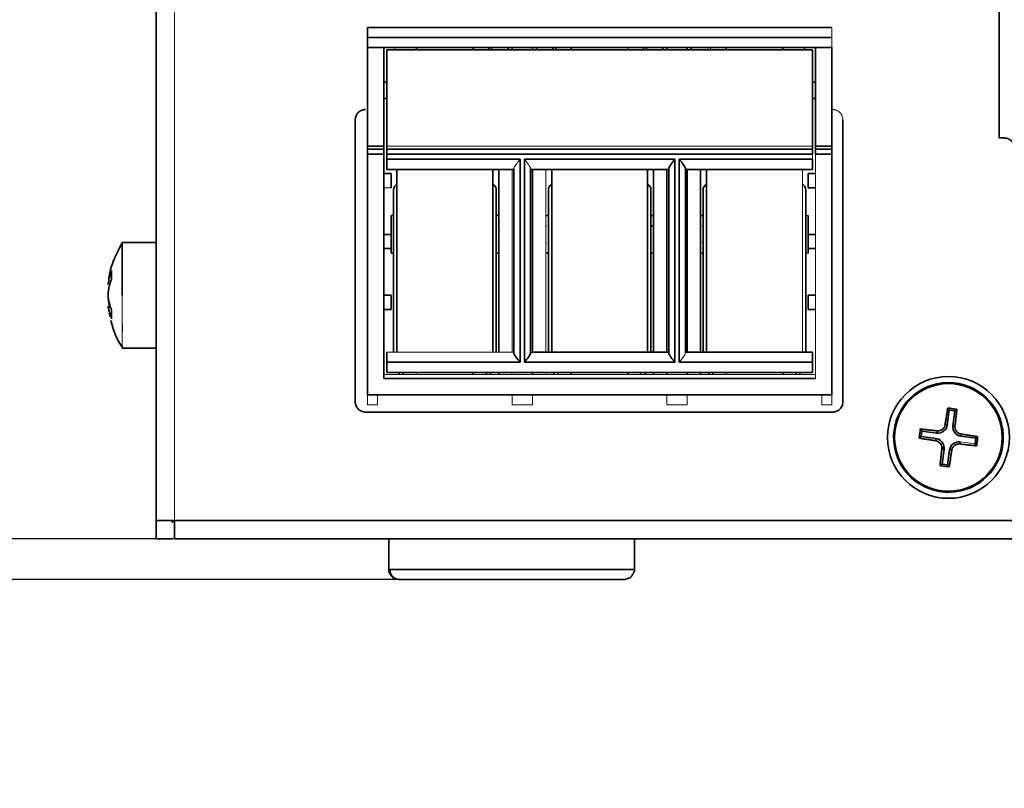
# Model space of a CAD drawing. Header units: millimetres. Extents: x 0 to 420, y 0 to 297.
# Tile 25 of 145: x 90 to 114, y 231 to 250. Entities that reach past the tile are written whole.
import ezdxf

# ---------------------------------------------------------------- set-up
doc = ezdxf.new("R2010")
doc.units = ezdxf.units.MM
doc.layers.add('标注层', color=150, linetype='Continuous')
doc.styles.add('SLDTEXTSTYLE2', font='TXT', dxfattribs={"width": 0.7})
doc.dimstyles.new('SLDDIMSTYLE0', dxfattribs={"dimtxt": 4.850694, "dimasz": 4, "dimexe": 0, "dimexo": 0.0625, "dimgap": 1.212674, "dimtad": 2, "dimlfac": 2, "dimrnd": 1e-09, "dimzin": 12, "dimdsep": 46, "dimtxsty": 'SLDTEXTSTYLE2', "dimsah": 1, "dimcen": 0.09, "dimadec": 0, "dimazin": 3, "dimtfac": 1, "dimtdec": 3, "dimtmove": 0, "dimatfit": 0, "dimfxl": 1, "dimfrac": 2, "dimtolj": 1, "dimtzin": 12, "dimarcsym": 0})

# ---------------------------------------------------------------- blocks, each defined once
blk = doc.blocks.new('_D')
at = {"layer": '标注层'}
for p, q in [((75.235, 259.749), (75.235, 265.749)), ((93.62, 259.749), (73.235, 259.749)), ((75.235, 259.749), (75.235, 236.499)), ((99.168, 236.499), (73.235, 236.499)), ((75.235, 236.499), (75.235, 230.499))]:
    blk.add_line(p, q, dxfattribs=at)
for points in [[(75.235, 259.749), (75.735, 263.749), (74.735, 263.749)], [(75.235, 236.499), (74.735, 232.499), (75.735, 232.499)]]:
    blk.add_solid(points, dxfattribs=at)
at = {"layer": '标注层', "insert": (69.778, 242.48), "char_height": 4.2333, "attachment_point": 1, "rotation": 90, "style": 'SLDTEXTSTYLE2'}
blk.add_mtext('46.5', dxfattribs=at)
blk = doc.blocks.new('_D_1')
at = {"layer": '标注层'}
for p, q in [((81.235, 259.749), (81.235, 265.749)), ((93.62, 259.749), (79.235, 259.749)), ((81.235, 259.749), (81.235, 237.499)), ((93.62, 237.499), (79.235, 237.499)), ((81.235, 237.499), (81.235, 231.499))]:
    blk.add_line(p, q, dxfattribs=at)
for points in [[(81.235, 259.749), (81.735, 263.749), (80.735, 263.749)], [(81.235, 237.499), (80.735, 233.499), (81.735, 233.499)]]:
    blk.add_solid(points, dxfattribs=at)
at = {"layer": '标注层', "insert": (75.778, 242.98), "char_height": 4.2333, "attachment_point": 1, "rotation": 90, "style": 'SLDTEXTSTYLE2'}
blk.add_mtext('44.5', dxfattribs=at)

msp = doc.modelspace()

# ---------------------------------------------------------------- linework, layer by layer
at = {"color": 7, "linetype": 'Continuous', "lineweight": 35}
for p, q in [((93.1695, 259.2993), (93.1695, 237.9493)), ((113.9195, 251.8743), (113.9195, 247.3743)), ((98.3695, 250.0993), (109.7995, 250.0993)), ((98.3695, 250.0993), (98.3695, 249.8493)), ((99.2982, 250.1012), (99.2977, 250.0993)), ((101.2513, 250.0993), (101.2508, 250.1012)), ((101.5995, 250.0993), (101.5995, 250.1016)), ((102.7595, 250.1016), (102.7595, 250.0993)), ((103.1082, 250.1012), (103.1077, 250.0993)), ((105.0613, 250.0993), (105.0608, 250.1012)), ((105.4095, 250.0993), (105.4095, 250.1012)), ((106.5695, 250.1012), (106.5695, 250.0993)), ((106.9182, 250.1012), (106.9177, 250.0993)), ((108.8713, 250.0993), (108.8708, 250.1012)), ((98.3695, 249.8493), (109.7995, 249.8493)), ((98.3695, 249.5993), (98.3695, 249.8493)), ((98.3695, 249.5993), (98.3695, 247.172)), ((109.7995, 249.5993), (98.3695, 249.5993)), ((98.7695, 249.5993), (98.7695, 247.172)), ((98.8445, 249.5493), (109.3245, 249.5493)), ((98.8445, 249.5493), (98.8445, 247.172)), ((99.5745, 249.5493), (99.5745, 249.5993)), ((100.9745, 249.5993), (100.9745, 249.5493)), ((101.9295, 249.5993), (101.9295, 249.5493)), ((102.4295, 249.5993), (102.4295, 249.5493)), ((103.3845, 249.5493), (103.3845, 249.5993)), ((105.7395, 249.5993), (105.7395, 249.5493)), ((106.2395, 249.5993), (106.2395, 249.5493)), ((107.1945, 249.5493), (107.1945, 249.5993)), ((108.5945, 249.5993), (108.5945, 249.5493)), ((109.3245, 249.5493), (109.3245, 247.172)), ((109.3995, 249.5993), (109.3995, 247.172)), ((109.7995, 249.5993), (109.7995, 247.172)), ((98.7695, 248.7493), (98.8445, 248.7493)), ((109.3245, 248.7493), (109.3995, 248.7493)), ((98.8445, 248.3493), (98.7695, 248.3493)), ((109.3995, 248.3493), (109.3245, 248.3493)), ((98.0695, 247.8243), (98.0695, 240.8743)), ((110.0695, 240.8743), (110.0695, 247.8243)), ((113.9195, 247.3743), (114.0445, 247.3743)), ((98.7695, 247.172), (98.3695, 247.172)), ((98.3695, 247.172), (98.3695, 247.0993)), ((98.3695, 247.0993), (98.7695, 247.0993)), ((98.3695, 247.0993), (98.3695, 246.9743)), ((98.3695, 246.9743), (98.3695, 241.0493)), ((98.3695, 246.9743), (98.7695, 246.9743)), ((98.7695, 247.0993), (98.7695, 247.172)), ((98.7695, 247.0993), (98.7695, 246.9743)), ((98.7695, 246.9743), (98.7695, 241.4493)), ((98.8445, 247.172), (98.8445, 247.0993)), ((98.8445, 247.0993), (109.3245, 247.0993)), ((98.8445, 247.0993), (98.8445, 246.9743)), ((98.8445, 246.9743), (98.8445, 246.8493)), ((98.8445, 246.9743), (109.3245, 246.9743)), ((109.3245, 247.172), (109.3245, 247.0993)), ((109.3245, 247.0993), (109.3245, 246.9743)), ((109.7995, 247.172), (109.3995, 247.172)), ((109.3995, 247.172), (109.3995, 247.0993)), ((109.3995, 247.0993), (109.3995, 246.9743)), ((109.3995, 247.0993), (109.7995, 247.0993)), ((109.3995, 246.9743), (109.7995, 246.9743)), ((109.7995, 247.172), (109.7995, 247.0993)), ((109.7995, 247.0993), (109.7995, 246.9743)), ((109.7995, 246.9743), (109.7995, 241.0493)), ((102.1245, 246.8493), (98.8445, 246.8493)), ((98.8445, 246.8493), (98.8445, 246.5993)), ((102.1245, 241.8493), (102.1245, 246.8493)), ((102.2345, 246.8493), (105.9345, 246.8493)), ((102.2345, 241.8493), (102.2345, 246.8493)), ((105.9345, 246.8493), (105.9345, 241.8493)), ((109.3245, 246.8493), (106.0445, 246.8493)), ((106.0445, 246.8493), (106.0445, 241.8493)), ((109.3245, 246.8493), (109.3245, 246.5993)), ((98.7695, 246.4993), (98.9495, 246.4993)), ((98.8445, 246.5993), (101.9745, 246.5993)), ((98.9495, 246.4993), (98.9495, 246.1493)), ((99.0916, 242.0993), (99.0916, 246.5993)), ((101.4511, 246.5993), (101.4511, 242.0993)), ((101.5995, 242.0993), (101.5995, 246.5993)), ((101.9745, 246.6201), (101.9745, 242.0784)), ((102.3845, 246.6201), (102.3845, 242.0784)), ((102.3845, 246.5993), (105.7845, 246.5993)), ((102.4295, 242.0993), (102.4295, 246.5993)), ((102.9079, 242.0993), (102.9079, 246.5993)), ((105.2611, 246.5993), (105.2611, 242.0993)), ((105.4095, 242.0993), (105.4095, 246.5993)), ((105.7395, 246.5993), (105.7395, 242.0993)), ((105.7845, 246.6201), (105.7845, 242.0784)), ((106.1945, 246.6201), (106.1945, 242.0784)), ((106.1945, 246.5993), (109.3245, 246.5993)), ((106.2395, 242.0993), (106.2395, 246.5993)), ((106.5695, 246.5993), (106.5695, 242.0993)), ((106.7179, 242.0993), (106.7179, 246.5993)), ((109.2195, 246.4993), (109.3995, 246.4993)), ((109.2195, 246.1493), (109.2195, 246.4993)), ((99.012, 242.0993), (99.012, 246.0991)), ((101.537, 246.0993), (101.537, 242.0993)), ((102.822, 242.0993), (102.822, 246.0991)), ((105.347, 246.0993), (105.347, 242.0993)), ((106.632, 242.0993), (106.632, 246.0991)), ((109.157, 246.0992), (109.157, 242.0993)), ((109.3995, 246.1493), (109.2195, 246.1493)), ((93.1695, 245.8743), (93.1681, 245.8743)), ((98.9495, 245.4643), (98.9495, 244.9993)), ((98.9495, 245.4643), (99.012, 245.4643)), ((101.537, 245.4643), (101.5995, 245.4643)), ((102.7595, 245.4643), (102.822, 245.4643)), ((105.4095, 245.4643), (105.347, 245.4643)), ((106.5695, 245.4643), (106.632, 245.4643)), ((109.2195, 245.4643), (109.2195, 244.9993)), ((98.9495, 245.2143), (98.9693, 245.2143)), ((101.5796, 245.2143), (101.5995, 245.2143)), ((102.7595, 245.2143), (102.7793, 245.2143)), ((105.4095, 245.2143), (105.347, 245.2143)), ((106.5695, 245.2143), (106.5893, 245.2143)), ((93.1695, 244.7993), (92.3189, 244.7993)), ((98.7695, 244.9993), (98.9495, 244.9993)), ((98.9495, 244.9993), (98.9495, 244.6493)), ((98.9495, 244.7843), (98.9693, 244.7843)), ((101.5796, 244.7843), (101.5995, 244.7843)), ((102.7595, 244.7843), (102.7793, 244.7843)), ((105.3896, 244.7843), (105.4095, 244.7843)), ((106.5695, 244.7843), (106.5893, 244.7843)), ((109.1996, 244.7843), (109.2195, 244.7843)), ((109.2195, 244.9993), (109.3995, 244.9993)), ((109.2195, 244.6493), (109.2195, 244.9993)), ((98.9495, 244.6493), (98.7695, 244.6493)), ((98.9495, 244.6493), (98.9495, 244.5343)), ((109.3995, 244.6493), (109.2195, 244.6493)), ((109.2195, 244.6493), (109.2195, 244.5343)), ((98.9495, 244.5343), (99.012, 244.5343)), ((101.537, 244.5343), (101.5995, 244.5343)), ((102.7595, 244.5343), (102.822, 244.5343)), ((105.347, 244.5343), (105.4095, 244.5343)), ((106.5695, 244.5343), (106.632, 244.5343)), ((92.0175, 243.7524), (91.9922, 243.6523)), ((91.9922, 243.3824), (92.0308, 243.2436)), ((92.0289, 243.2008), (91.9922, 243.3462)), ((98.7695, 243.4993), (98.9495, 243.4993)), ((98.9495, 243.4993), (98.9495, 243.1493)), ((109.2195, 243.4993), (109.3995, 243.4993)), ((109.2195, 243.1493), (109.2195, 243.4993)), ((92.0138, 243.1), (91.9922, 243.1776)), ((92.0095, 243.1323), (92.0305, 242.9744)), ((98.9495, 243.1493), (98.7695, 243.1493)), ((109.3995, 243.1493), (109.2195, 243.1493)), ((92.3342, 242.1993), (93.1695, 242.1993)), ((98.8445, 242.0993), (98.8445, 241.8493)), ((102.3845, 242.0993), (105.7845, 242.0993)), ((106.1945, 242.0993), (109.3245, 242.0993)), ((109.3245, 242.0993), (109.3245, 241.8493)), ((98.8445, 241.8493), (98.8445, 241.5993)), ((98.8445, 241.8493), (102.1245, 241.8493)), ((105.9345, 241.8493), (102.2345, 241.8493)), ((106.0445, 241.8493), (109.3245, 241.8493)), ((109.3245, 241.8493), (109.3245, 241.5993)), ((98.7695, 241.4493), (109.3995, 241.4493)), ((98.8445, 241.5993), (109.3245, 241.5993)), ((99.1495, 241.5993), (99.1495, 241.5493)), ((99.2495, 241.5493), (99.2495, 241.5993)), ((100.9745, 241.5993), (100.9745, 241.5493)), ((101.2995, 241.5993), (101.2995, 241.5493)), ((101.3995, 241.5993), (101.3995, 241.5493)), ((101.5995, 241.5493), (101.5995, 241.5993)), ((102.4295, 241.5493), (102.4295, 241.5993)), ((102.9595, 241.5993), (102.9595, 241.5493)), ((103.3845, 241.5993), (103.3845, 241.5493)), ((104.7845, 241.5993), (104.7845, 241.5493)), ((105.1095, 241.5993), (105.1095, 241.5493)), ((105.2095, 241.5493), (105.2095, 241.5993)), ((105.4095, 241.5493), (105.4095, 241.5993)), ((105.7395, 241.5993), (105.7395, 241.5493)), ((106.2395, 241.5493), (106.2395, 241.5993)), ((106.5695, 241.5993), (106.5695, 241.5493)), ((106.7695, 241.5993), (106.7695, 241.5493)), ((106.8695, 241.5493), (106.8695, 241.5993)), ((107.1945, 241.5993), (107.1945, 241.5493)), ((108.5945, 241.5993), (108.5945, 241.5493)), ((108.9195, 241.5993), (108.9195, 241.5493)), ((109.0195, 241.5993), (109.0195, 241.5493)), ((98.3695, 241.0493), (109.7995, 241.0493)), ((112.6894, 240.6723), (112.6403, 240.3059)), ((112.6517, 240.7217), (112.6894, 240.6723)), ((112.8277, 240.6538), (112.6894, 240.6723)), ((112.8771, 240.6915), (112.8277, 240.6538)), ((98.3195, 240.6243), (109.8195, 240.6243)), ((112.7785, 240.2873), (112.8277, 240.6538)), ((111.9773, 240.2068), (112.015, 240.1574)), ((112.5882, 240.3129), (112.6403, 240.3059)), ((112.8306, 240.2803), (112.7785, 240.2873)), ((111.947, 239.9814), (111.9965, 240.0192)), ((112.015, 240.1574), (111.9965, 240.0192)), ((111.9965, 240.0192), (112.3629, 239.97)), ((112.3815, 240.1082), (112.015, 240.1574)), ((112.3559, 239.9179), (112.3629, 239.97)), ((112.3885, 240.1603), (112.3815, 240.1082)), ((112.9831, 240.0806), (112.9761, 240.0285)), ((113.3426, 239.9794), (112.9761, 240.0285)), ((113.3241, 239.8411), (113.3426, 239.9794)), ((113.392, 240.0171), (113.3426, 239.9794)), ((113.9926, 240.0704), (114.0178, 240.067)), ((112.5084, 239.7182), (112.5605, 239.7112)), ((112.5626, 239.7418), (112.5098, 239.7418)), ((112.5605, 239.7112), (112.5114, 239.3447)), ((112.9506, 239.8382), (112.9576, 239.8903)), ((113.3618, 239.7917), (113.3241, 239.8411)), ((114.0108, 239.846), (113.986, 239.8493)), ((112.6496, 239.3262), (112.6988, 239.6927)), ((112.7509, 239.6857), (112.6988, 239.6927)), ((112.462, 239.307), (112.5114, 239.3447)), ((112.5114, 239.3447), (112.6496, 239.3262)), ((112.6496, 239.3262), (112.6874, 239.2768)), ((93.1695, 237.9493), (93.1695, 237.4993)), ((93.5696, 237.9493), (93.5724, 237.8993)), ((93.6195, 237.9493), (215.2196, 237.9493)), ((93.1695, 237.4993), (93.5695, 237.4993)), ((215.2196, 237.4993), (93.6195, 237.4993)), ((98.8946, 237.4993), (98.8946, 236.7493)), ((104.9446, 236.7493), (104.9446, 237.4993))]:
    msp.add_line(p, q, dxfattribs=at)
at = {"color": 142, "linetype": 'Continuous', "lineweight": 18, "true_color": 0x0080c0}
for p, q in [((93.6195, 259.2993), (93.6195, 237.9493)), ((109.7995, 250.0993), (109.7995, 249.8493)), ((109.7995, 249.8493), (109.7995, 249.5993)), ((99.0408, 249.5493), (99.0408, 249.5993)), ((104.7845, 249.5993), (104.7845, 249.5493)), ((106.7457, 249.5993), (106.7457, 249.5493)), ((106.8164, 249.5493), (106.8164, 249.5993)), ((109.3245, 247.172), (98.8445, 247.172)), ((109.3245, 246.9743), (109.3245, 246.8493)), ((109.3995, 241.4493), (109.3995, 246.9743)), ((101.9295, 246.5993), (101.9295, 242.0993)), ((102.7595, 246.5993), (102.7595, 242.0993)), ((109.0774, 246.5993), (109.0774, 242.0993)), ((98.9495, 246.1493), (98.7695, 246.1493)), ((109.157, 245.4643), (109.2195, 245.4643)), ((109.1996, 245.2143), (109.2195, 245.2143)), ((109.157, 244.5343), (109.2195, 244.5343)), ((92.3342, 242.1993), (92.3342, 243.4993)), ((98.8445, 242.0993), (101.9745, 242.0993)), ((98.7695, 241.5493), (109.3995, 241.5493)), ((99.5745, 241.5993), (99.5745, 241.5493)), ((101.9295, 241.5993), (101.9295, 241.5493)), ((102.7595, 241.5993), (102.7595, 241.5493)), ((103.0595, 241.5493), (103.0595, 241.5993)), ((98.3695, 240.7993), (98.3695, 241.0493)), ((98.6195, 241.0493), (98.6195, 240.7993)), ((101.9295, 241.0493), (101.9295, 240.7993)), ((102.4295, 241.0493), (102.4295, 240.7993)), ((105.7395, 241.0493), (105.7395, 240.7993)), ((106.2395, 241.0493), (106.2395, 240.7993)), ((109.5495, 241.0493), (109.5495, 240.7993)), ((109.7995, 240.7993), (109.7995, 241.0493)), ((98.6195, 240.7993), (98.3695, 240.7993)), ((102.4295, 240.7993), (101.9295, 240.7993)), ((106.2395, 240.7993), (105.7395, 240.7993)), ((109.7995, 240.7993), (109.5495, 240.7993)), ((112.9576, 239.8903), (113.3241, 239.8411)), ((93.6195, 237.4993), (93.5696, 237.4993))]:
    msp.add_line(p, q, dxfattribs=at)
at = {"color": 8, "linetype": 'Continuous', "lineweight": 35}
for p, q in [((101.3526, 249.5993), (101.3526, 249.5493)), ((101.4233, 249.5493), (101.4233, 249.5993)), ((101.8295, 249.5493), (101.8295, 249.5993)), ((102.5295, 249.5493), (102.5295, 249.5993)), ((102.9357, 249.5993), (102.9357, 249.5493)), ((103.0064, 249.5493), (103.0064, 249.5993)), ((105.1626, 249.5993), (105.1626, 249.5493)), ((105.2333, 249.5493), (105.2333, 249.5993)), ((105.6395, 249.5493), (105.6395, 249.5993)), ((106.3395, 249.5493), (106.3395, 249.5993)), ((109.1282, 249.5993), (109.1282, 249.5493)), ((98.9198, 236.7493), (98.8946, 236.7493)), ((104.9446, 236.7493), (98.9198, 236.7493))]:
    msp.add_line(p, q, dxfattribs=at)
at = {"color": 7, "linetype": 'Continuous', "lineweight": 35}
for radius in [1.5, 1.325]:
    msp.add_circle((112.6695, 239.9993), radius, dxfattribs=at)
for centre, radius, start, end in [((112.6695, 239.9993), 1.35, 2.8767, 353.48076), ((112.6695, 239.9993), 1.35, 353.48076, 2.8767), ((99.1688, 236.7482), 0.249, 179.76084, 269.75882), ((104.6714, 236.7456), 0.2463, 270.01381, 298.35621)]:
    msp.add_arc(centre, radius, start, end, dxfattribs=at)
for points, knots in [([(98.3195, 248.0743), (98.3087, 248.0739), (98.287, 248.0731), (98.2548, 248.0664), (98.2187, 248.0543), (98.1799, 248.0336), (98.1292, 247.9921), (98.0917, 247.9361), (98.0753, 247.8813), (98.0702, 247.8489), (98.0698, 247.8325), (98.0695, 247.8243)], [0, 0, 0, 0, 0.08305997, 0.16605914, 0.25041677, 0.37407994, 0.50064164, 0.74963917, 0.87474034, 0.93666917, 1, 1, 1, 1]), ([(114.0445, 247.3743), (114.0554, 247.3739), (114.0771, 247.3731), (114.1092, 247.3664), (114.1454, 247.3543), (114.1842, 247.3336), (114.2349, 247.2921), (114.2724, 247.2361), (114.2888, 247.1813), (114.2939, 247.1489), (114.2943, 247.1325), (114.2945, 247.1243)], [0, 0, 0, 0, 0.08306, 0.1660591, 0.2504168, 0.3740799, 0.5006416, 0.7496392, 0.8747403, 0.9366692, 1, 1, 1, 1]), ([(105.7845, 246.6201), (105.7845, 246.6426), (105.8092, 246.6807), (105.8664, 246.7615), (105.9007, 246.8056), (105.9345, 246.8493)], [0, 0, 0, 0, 0.5, 0.5, 1, 1, 1, 1]), ([(106.1945, 246.6201), (106.1945, 246.6426), (106.1698, 246.6807), (106.1126, 246.7615), (106.0783, 246.8056), (106.0445, 246.8493)], [0, 0, 0, 0, 0.5, 0.5, 1, 1, 1, 1]), ([(99.012, 246.0991), (99.0143, 246.1186), (99.0189, 246.1576), (99.0495, 246.205), (99.0791, 246.222), (99.0916, 246.2292)], [0, 0, 0, 0, 0.3656387, 0.7312775, 1, 1, 1, 1]), ([(101.4511, 246.2333), (101.4659, 246.225), (101.4978, 246.207), (101.5301, 246.1578), (101.5347, 246.1188), (101.537, 246.0993)], [0, 0, 0, 0, 0.3010516, 0.6505258, 1, 1, 1, 1]), ([(102.822, 246.0991), (102.8243, 246.1187), (102.8289, 246.1577), (102.8612, 246.2069), (102.8931, 246.225), (102.9079, 246.2334)], [0, 0, 0, 0, 0.3491571, 0.6983143, 1, 1, 1, 1]), ([(105.2611, 246.2333), (105.2759, 246.225), (105.3078, 246.207), (105.3401, 246.1578), (105.3447, 246.1188), (105.347, 246.0993)], [0, 0, 0, 0, 0.3010516, 0.6505258, 1, 1, 1, 1]), ([(106.632, 246.0991), (106.6343, 246.1187), (106.6389, 246.1577), (106.6712, 246.2069), (106.7031, 246.225), (106.7179, 246.2334)], [0, 0, 0, 0, 0.3492399, 0.6984799, 1, 1, 1, 1]), ([(109.0774, 246.2291), (109.0899, 246.222), (109.1194, 246.205), (109.15, 246.1578), (109.1547, 246.1188), (109.157, 246.0993)], [0, 0, 0, 0, 0.2680575, 0.6340287, 1, 1, 1, 1]), ([(92.3358, 244.7985), (92.2644, 244.6651), (92.1164, 244.3887), (92.0086, 244.0354), (91.9978, 243.8241), (91.9953, 243.7749)], [0, 0, 0, 0, 0.4171182, 0.8644533, 1, 1, 1, 1]), ([(92.3342, 243.4993), (92.3342, 243.6696), (92.3342, 244.0103), (92.3342, 244.44), (92.3342, 244.7406), (92.3342, 244.7797), (92.3342, 244.7992)], [0, 0, 0, 0, 0.250019, 0.5000379, 0.7500569, 1, 1, 1, 1]), ([(92.0717, 243.9019), (92.0703, 243.9253), (92.0674, 243.972), (92.0674, 244.0403), (92.0703, 244.0846), (92.0717, 244.1067)], [0, 0, 0, 0, 0.3333388, 0.6666612, 1, 1, 1, 1]), ([(91.9922, 243.8209), (91.9903, 243.8085), (91.9864, 243.7839), (91.9845, 243.7702), (91.9852, 243.7739), (91.9853, 243.7742)], [0, 0, 0, 0, 0.4802759, 0.9587799, 1, 1, 1, 1]), ([(91.9922, 243.4041), (91.9915, 243.4088), (91.99, 243.418), (91.9881, 243.4341), (91.9856, 243.4628), (91.984, 243.5085), (91.9858, 243.5579), (91.9889, 243.5935), (91.9911, 243.6086), (91.9922, 243.6161)], [0, 0, 0, 0, 0.0840711, 0.1673295, 0.2512475, 0.500115, 0.7489825, 0.874361, 1, 1, 1, 1]), ([(91.9847, 243.4848), (91.985, 243.4756), (91.9854, 243.4574), (91.987, 243.431), (91.9892, 243.4056), (91.9912, 243.3902), (91.9922, 243.3824)], [0, 0, 0, 0, 0.2473599, 0.4931385, 0.7424002, 1, 1, 1, 1]), ([(92.0717, 243.1372), (92.063, 243.1587), (92.0456, 243.2019), (92.024, 243.268), (92.0056, 243.3355), (91.9967, 243.3812), (91.9922, 243.4041)], [0, 0, 0, 0, 0.2450795, 0.4934384, 0.7450781, 1, 1, 1, 1]), ([(91.9922, 243.1776), (91.9915, 243.1823), (91.99, 243.1915), (91.9881, 243.2029), (91.9856, 243.2183), (91.984, 243.2291), (91.9858, 243.2207), (91.9889, 243.2037), (91.9911, 243.1912), (91.9922, 243.1849)], [0, 0, 0, 0, 0.0841297, 0.1673931, 0.251247, 0.5001145, 0.748982, 0.8744296, 1, 1, 1, 1]), ([(91.9922, 243.1849), (91.9967, 243.1619), (92.0056, 243.1163), (92.024, 243.0488), (92.0456, 242.9827), (92.063, 242.9394), (92.0717, 242.918)], [0, 0, 0, 0, 0.2549219, 0.5065616, 0.7549205, 1, 1, 1, 1]), ([(92.0717, 242.918), (92.0703, 242.9417), (92.0674, 242.9893), (92.0674, 243.0625), (92.0703, 243.1123), (92.0717, 243.1372)], [0, 0, 0, 0, 0.3333726, 0.6666274, 1, 1, 1, 1]), ([(92.0513, 242.881), (92.0952, 242.7254), (92.1625, 242.486), (92.2968, 242.2781), (92.3438, 242.2055)], [0, 0, 0, 0, 0.65045674, 1, 1, 1, 1]), ([(101.9745, 242.0784), (101.9745, 242.0559), (101.9992, 242.0178), (102.0564, 241.937), (102.0907, 241.8929), (102.1245, 241.8493)], [0, 0, 0, 0, 0.5, 0.5, 1, 1, 1, 1]), ([(102.3845, 242.0784), (102.3845, 242.0559), (102.3598, 242.0178), (102.3026, 241.937), (102.2683, 241.8929), (102.2345, 241.8493)], [0, 0, 0, 0, 0.5, 0.5, 1, 1, 1, 1]), ([(105.7845, 242.0784), (105.7845, 242.0559), (105.8092, 242.0178), (105.8664, 241.937), (105.9007, 241.8929), (105.9345, 241.8493)], [0, 0, 0, 0, 0.5, 0.5, 1, 1, 1, 1]), ([(98.0695, 240.8743), (98.0699, 240.8634), (98.0707, 240.8417), (98.0774, 240.8095), (98.0895, 240.7734), (98.1102, 240.7346), (98.1517, 240.6839), (98.2077, 240.6464), (98.2625, 240.63), (98.2949, 240.6249), (98.3113, 240.6245), (98.3195, 240.6243)], [0, 0, 0, 0, 0.08306, 0.1660591, 0.2504168, 0.3740799, 0.5006416, 0.7496392, 0.8747403, 0.9366692, 1, 1, 1, 1]), ([(109.8195, 240.6243), (109.8304, 240.6247), (109.8521, 240.6255), (109.8842, 240.6321), (109.9204, 240.6442), (109.9592, 240.6649), (110.0099, 240.7065), (110.0474, 240.7624), (110.0638, 240.8172), (110.0689, 240.8496), (110.0693, 240.866), (110.0695, 240.8743)], [0, 0, 0, 0, 0.08306, 0.1660591, 0.2504168, 0.3740799, 0.5006416, 0.7496392, 0.8747403, 0.9366692, 1, 1, 1, 1]), ([(112.6517, 240.7217), (112.6458, 240.6855), (112.6348, 240.6186), (112.6189, 240.5166), (112.6035, 240.4166), (112.5933, 240.3475), (112.5882, 240.3129)], [0, 0, 0, 0, 0.2702921, 0.4999997, 0.7497746, 1, 1, 1, 1]), ([(112.8771, 240.6915), (112.8583, 240.6941), (112.8208, 240.6993), (112.7832, 240.7044), (112.7644, 240.7069)], [0, 0, 0, 0, 0.5005511, 1, 1, 1, 1]), ([(112.8306, 240.2803), (112.8348, 240.3151), (112.8432, 240.3845), (112.8547, 240.485), (112.8662, 240.5875), (112.8733, 240.655), (112.8771, 240.6915)], [0, 0, 0, 0, 0.2502254, 0.5000003, 0.7297413, 1, 1, 1, 1]), ([(112.3885, 240.1603), (112.3537, 240.1645), (112.2843, 240.1729), (112.1838, 240.1844), (112.0812, 240.1959), (112.0138, 240.203), (111.9773, 240.2068)], [0, 0, 0, 0, 0.2502254, 0.5000003, 0.7297413, 1, 1, 1, 1]), ([(112.6403, 240.3059), (112.6323, 240.2461), (112.5997, 240.19), (112.5039, 240.1169), (112.4412, 240.1002), (112.3815, 240.1082)], [0, 0, 0, 0, 0.5, 0.5, 1, 1, 1, 1]), ([(112.5882, 240.3129), (112.5867, 240.3047), (112.5837, 240.2888), (112.5754, 240.2664), (112.558, 240.2328), (112.522, 240.1924), (112.4702, 240.1669), (112.4245, 240.1581), (112.4007, 240.1596), (112.3885, 240.1603)], [0, 0, 0, 0, 0.0901449, 0.1751922, 0.2573649, 0.4998685, 0.7426416, 0.8668628, 1, 1, 1, 1]), ([(112.9761, 240.0285), (112.9164, 240.0365), (112.8603, 240.0691), (112.7871, 240.1649), (112.7705, 240.2276), (112.7785, 240.2873)], [0, 0, 0, 0, 0.5, 0.5, 1, 1, 1, 1]), ([(112.9831, 240.0806), (112.975, 240.0821), (112.9591, 240.0851), (112.9367, 240.0934), (112.9031, 240.1108), (112.8627, 240.1468), (112.8371, 240.1986), (112.8283, 240.2443), (112.8298, 240.2681), (112.8306, 240.2803)], [0, 0, 0, 0, 0.0901451, 0.1751924, 0.2573652, 0.4998685, 0.7426419, 0.866863, 1, 1, 1, 1]), ([(111.947, 239.9814), (111.9833, 239.9755), (112.0502, 239.9646), (112.1522, 239.9486), (112.2522, 239.9332), (112.3213, 239.923), (112.3559, 239.9179)], [0, 0, 0, 0, 0.2702921, 0.4999997, 0.7497746, 1, 1, 1, 1]), ([(112.3629, 239.97), (112.4176, 239.9627), (112.4693, 239.9349), (112.542, 239.8519), (112.5626, 239.797), (112.5626, 239.7418)], [0, 0, 0, 0, 0.5, 0.5, 1, 1, 1, 1]), ([(113.392, 240.0171), (113.3558, 240.023), (113.2888, 240.034), (113.1869, 240.0499), (113.0869, 240.0653), (113.0177, 240.0755), (112.9831, 240.0806)], [0, 0, 0, 0, 0.2702921, 0.4999997, 0.7497746, 1, 1, 1, 1]), ([(112.3559, 239.9179), (112.3783, 239.9113), (112.4188, 239.8992), (112.4685, 239.86), (112.5016, 239.8064), (112.5069, 239.7642), (112.5098, 239.7418)], [0, 0, 0, 0, 0.2751436, 0.4991779, 0.7341784, 1, 1, 1, 1]), ([(112.5084, 239.7182), (112.5043, 239.6834), (112.4959, 239.614), (112.4843, 239.5135), (112.4729, 239.411), (112.4658, 239.3435), (112.462, 239.307)], [0, 0, 0, 0, 0.2502254, 0.5000003, 0.7297413, 1, 1, 1, 1]), ([(112.6988, 239.6927), (112.7068, 239.7524), (112.7393, 239.8085), (112.8352, 239.8816), (112.8979, 239.8983), (112.9576, 239.8903)], [0, 0, 0, 0, 0.5, 0.5, 1, 1, 1, 1]), ([(112.7509, 239.6857), (112.7524, 239.6938), (112.7554, 239.7097), (112.7637, 239.7321), (112.7811, 239.7657), (112.817, 239.8061), (112.8688, 239.8317), (112.9146, 239.8405), (112.9383, 239.8389), (112.9506, 239.8382)], [0, 0, 0, 0, 0.0901449, 0.1751922, 0.2573649, 0.4998685, 0.7426416, 0.8668628, 1, 1, 1, 1]), ([(112.9506, 239.8382), (112.9854, 239.834), (113.0548, 239.8256), (113.1553, 239.8141), (113.2578, 239.8026), (113.3253, 239.7955), (113.3618, 239.7917)], [0, 0, 0, 0, 0.2502254, 0.5000003, 0.7297413, 1, 1, 1, 1]), ([(112.6874, 239.2768), (112.6933, 239.313), (112.7042, 239.38), (112.7202, 239.4819), (112.7356, 239.5819), (112.7458, 239.6511), (112.7509, 239.6857)], [0, 0, 0, 0, 0.2702921, 0.4999997, 0.7497746, 1, 1, 1, 1]), ([(93.6195, 237.9493), (93.5017, 237.9493), (93.3846, 237.9493), (93.218, 237.9493), (93.1695, 237.9493), (93.1695, 237.9493)], [0, 0, 0, 0, 0.5, 0.5, 1, 1, 1, 1]), ([(93.6195, 237.4993), (93.6195, 237.4993), (93.6195, 237.5478), (93.6195, 237.7144), (93.6195, 237.8314), (93.6195, 237.9493)], [0, 0, 0, 0, 0.5, 0.5, 1, 1, 1, 1]), ([(98.8946, 236.7493), (98.8954, 236.7341), (98.8969, 236.7036), (98.9088, 236.6635), (98.9228, 236.6329), (98.9417, 236.601), (98.9864, 236.5497), (99.0614, 236.5081), (99.131, 236.5023), (99.1678, 236.4993)], [0, 0, 0, 0, 0.07989948, 0.16116069, 0.20404148, 0.25094277, 0.36464701, 0.66402415, 1, 1, 1, 1]), ([(104.774, 236.5309), (104.7947, 236.5323), (104.8355, 236.535), (104.8455, 236.5507), (104.8619, 236.5727), (104.8712, 236.5864), (104.8798, 236.5995), (104.8851, 236.6076), (104.8892, 236.6139), (104.8933, 236.6203), (104.9015, 236.6331), (104.9118, 236.6503), (104.9393, 236.7002), (104.9422, 236.7266), (104.9446, 236.7493)], [0, 0, 0, 0, 0.2450159, 0.4809515, 0.5502757, 0.5948335, 0.6101103, 0.6225216, 0.6283219, 0.6341952, 0.6470107, 0.6803623, 0.7259621, 1, 1, 1, 1]), ([(99.1678, 236.4993), (99.2232, 236.4993), (99.3488, 236.4993), (99.8142, 236.4993), (100.3806, 236.4993), (100.9432, 236.4993), (101.5925, 236.4993), (102.2811, 236.4993), (102.9479, 236.4993), (103.5343, 236.4993), (104.0064, 236.4993), (104.4249, 236.4993), (104.6676, 236.4993), (104.6642, 236.4993), (104.6637, 236.4993)], [0, 0, 0, 0, 0.0971325, 0.2199965, 0.2918972, 0.3698845, 0.4525318, 0.5377226, 0.6229135, 0.7055608, 0.783548, 0.8554488, 0.9783128, 1, 1, 1, 1])]:
    msp.add_open_spline(points, degree=3, knots=knots, dxfattribs=at)
at = {"color": 142, "linetype": 'Continuous', "lineweight": 18, "true_color": 0x0080c0}
for points, knots in [([(110.0695, 247.8243), (110.0691, 247.8351), (110.0683, 247.8568), (110.0617, 247.889), (110.0496, 247.9251), (110.0289, 247.9639), (109.9873, 248.0146), (109.9314, 248.0521), (109.8766, 248.0685), (109.8442, 248.0736), (109.8278, 248.074), (109.8195, 248.0743)], [0, 0, 0, 0, 0.08306, 0.1660591, 0.2504168, 0.3740799, 0.5006416, 0.7496392, 0.8747403, 0.9366692, 1, 1, 1, 1]), ([(101.9745, 246.6201), (101.9745, 246.6426), (101.9992, 246.6807), (102.0564, 246.7615), (102.0907, 246.8056), (102.1245, 246.8493)], [0, 0, 0, 0, 0.5, 0.5, 1, 1, 1, 1]), ([(102.3845, 246.6201), (102.3845, 246.6426), (102.3598, 246.6807), (102.3026, 246.7615), (102.2683, 246.8056), (102.2345, 246.8493)], [0, 0, 0, 0, 0.5, 0.5, 1, 1, 1, 1]), ([(92.3342, 243.4993), (92.3324, 243.3291), (92.3297, 243.0753), (92.3367, 242.7692), (92.3337, 242.5097), (92.3343, 242.2574), (92.3343, 242.2189), (92.3342, 242.1997)], [0, 0, 0, 0, 0.2510013, 0.3744906, 0.5014807, 0.7513816, 1, 1, 1, 1]), ([(106.1945, 242.0784), (106.1945, 242.0559), (106.1698, 242.0178), (106.1126, 241.937), (106.0783, 241.8929), (106.0445, 241.8493)], [0, 0, 0, 0, 0.5, 0.5, 1, 1, 1, 1])]:
    msp.add_open_spline(points, degree=3, knots=knots, dxfattribs=at)
at = {"color": 7, "linetype": 'Continuous', "lineweight": 35}
for points in [[(92.0717, 244.1067), (92.0348, 244.0131), (92.0083, 243.9176), (91.9922, 243.8209)], [(91.9922, 243.6161), (92.0083, 243.7128), (92.0348, 243.8084), (92.0717, 243.9019)], [(112.7644, 240.7069), (112.7276, 240.7148), (112.6898, 240.7198), (112.6517, 240.7217)], [(111.9773, 240.2068), (111.9722, 240.1693), (111.9619, 240.0942), (111.952, 240.019), (111.947, 239.9814)], [(113.3618, 239.7917), (113.3669, 239.8293), (113.3772, 239.9044), (113.3871, 239.9795), (113.392, 240.0171)], [(112.5084, 239.7182), (112.5094, 239.726), (112.5098, 239.7339), (112.5098, 239.7418)], [(112.5605, 239.7112), (112.5611, 239.7163), (112.5623, 239.7264), (112.5625, 239.7367), (112.5626, 239.7418)], [(112.462, 239.307), (112.4993, 239.2989), (112.537, 239.2938), (112.5746, 239.2917)], [(112.5746, 239.2917), (112.6115, 239.2838), (112.6492, 239.2788), (112.6874, 239.2768)]]:
    msp.add_open_spline(points, degree=3, dxfattribs=at)

# ---------------------------------------------------------------- dimensions: what is measured, and where the dimension line sits
at = {"layer": '标注层'}
for base, p2, picture, middle in [((75.2347, 236.4993), (99.1678, 236.4993), '_D', (75.2347, 248.1243)), ((81.2347, 237.4993), (93.6195, 237.4993), '_D_1', (81.2347, 248.6243))]:
    dim = msp.add_linear_dim(base=base, p1=(93.6195, 259.7493), p2=p2, angle=90, dimstyle='SLDDIMSTYLE0', dxfattribs=at)
    dim.commit()
    dim.dimension.update_dxf_attribs({"geometry": picture, "text_midpoint": middle, "dimtype": 160})

doc.saveas('drawing.dxf')
